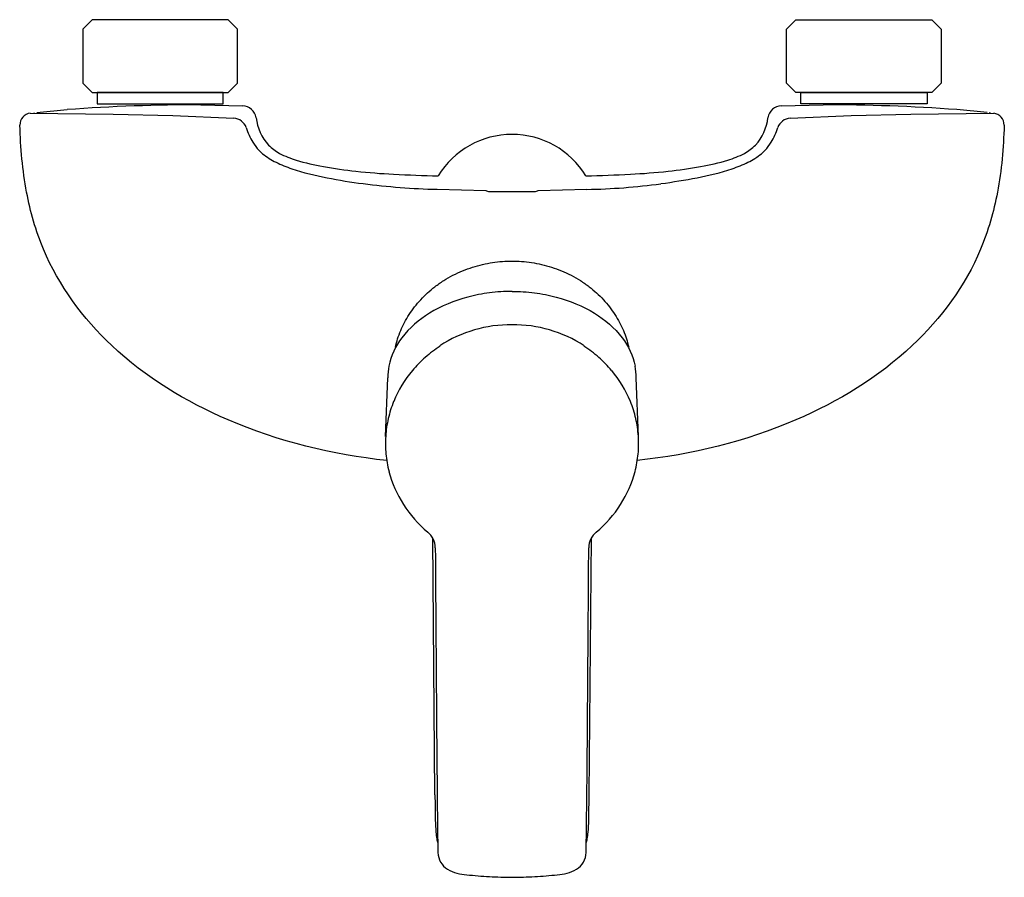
# Model space of a CAD drawing. Header units: millimetres. Extents: x -105 to 105, y -183 to 0.
import ezdxf

# ---------------------------------------------------------------- set-up
doc = ezdxf.new("R2010")
doc.units = ezdxf.units.MM
doc.header["$MEASUREMENT"] = 0
doc.layers.add('PLANNING', color=1, linetype='Continuous')

# ---------------------------------------------------------------- blocks, each defined once
blk = doc.blocks.new('253001_t')
at = {"layer": 'PLANNING'}
for p, q in [((-66.29, -18.12), (-57.4, -18.35)), ((57.4, -18.35), (66.29, -18.12)), ((-102.66, -19.93), (-85.02, -20.16)), ((-101.94, -19.96), (-101.72, -19.83)), ((-101.28, -19.78), (-94.8, -19.16)), ((-85.02, -20.16), (-72.28, -20.4)), ((-72.28, -20.4), (-59.28, -20.97)), ((59.28, -20.97), (72.28, -20.4)), ((72.28, -20.4), (85.03, -20.16)), ((85.03, -20.16), (102.66, -19.93)), ((101.28, -19.78), (94.8, -19.16)), ((101.95, -19.96), (101.72, -19.83)), ((-55.26, -26.13), (-54.31, -27.45)), ((54.31, -27.45), (55.27, -26.13)), ((-54.31, -27.45), (-53.18, -28.57)), ((53.18, -28.57), (54.31, -27.45)), ((-15.94, -36.16), (-5.59, -36.43)), ((-5.59, -36.43), (-5.45, -36.49)), ((-5.45, -36.49), (-5.24, -36.56)), ((-5.24, -36.56), (-5.02, -36.63)), ((-5.02, -36.63), (5.03, -36.64)), ((5.03, -36.64), (5.24, -36.56)), ((5.24, -36.56), (5.46, -36.49)), ((5.46, -36.49), (5.6, -36.43)), ((5.6, -36.43), (15.95, -36.16)), ((-26.93, -88.84), (-26.48, -76.38)), ((26.94, -88.84), (26.49, -76.38)), ((-16.42, -165.27), (-16.9, -110.5)), ((16.43, -165.27), (16.91, -110.5))]:
    blk.add_line(p, q, dxfattribs=at)
for points in [[(-60.5, 0), (-89.5, 0), (-91.5, -2), (-91.5, -13.5), (-89.5, -15.5), (-60.5, -15.5), (-58.5, -13.5), (-58.5, -2), (-60.5, 0)], [(60.5, 0), (89.5, 0), (91.5, -2), (91.5, -13.5), (89.5, -15.5), (60.5, -15.5), (58.5, -13.5), (58.5, -2), (60.5, 0)], [(-88.45, -17.97), (-61.55, -17.97), (-61.55, -15.5), (-88.45, -15.5), (-88.45, -17.97)], [(88.46, -17.97), (61.56, -17.97), (61.55, -15.5), (88.45, -15.5), (88.46, -17.97)]]:
    blk.add_lwpolyline(points, dxfattribs=at)
for centre, radius, start, end in [((-66.29, -408.12), 389.99, 90, 94.1921), ((-57.52, -21.35), 3, 8.7164, 87.6197), ((57.48, -21.3), 2.95, 91.4776, 172.1863), ((66.29, -408.12), 389.99, 85.8079, 90), ((-102.39, -22.42), 2.5, 96.2756, 181.8556), ((-59.55, -24.07), 3.11, 20.135, 85.0254), ((59.55, -24.07), 3.11, 94.9746, 159.865), ((102.38, -22.43), 2.51, 358.3718, 83.497), ((-44.16, -19.43), 12.97, 195.9646, 211.0801), ((44.16, -19.43), 12.97, 328.9199, 344.0354), ((0.01, -42.88), 18.43, 90.0137, 148.6069), ((0.01, -42.87), 18.41, 31.3656, 90.0137), ((-44, -17.32), 14.52, 230.7925, 244.3359), ((44, -17.32), 14.52, 295.6641, 309.2075), ((-38.11, -5.07), 28.11, 244.3359, 251.777), ((38.12, -5.07), 28.11, 288.223, 295.6641), ((-28.6, 23.81), 58.52, 251.777, 259.3383), ((28.61, 23.81), 58.52, 280.6617, 288.223), ((-18.06, 72.56), 108.38, 258.6306, 262.7604), ((-11.91, 121.01), 157.22, 262.7604, 268.5293), ((14.26, 90.1), 126.28, 270.763, 277.9473), ((8.93, 128.34), 164.88, 277.9473, 280.6617), ((-0.23, -92.84), 27.81, 89.5243, 123.0007), ((0.23, -92.84), 27.81, 56.9993, 90.4757), ((-0.68, -92.27), 26.99, 122.8499, 131.2687), ((0.69, -92.27), 26.99, 48.7313, 57.1501), ((-1.42, -91.44), 25.88, 131.2519, 139.9388), ((1.43, -91.44), 25.88, 40.0612, 48.7481), ((-5.02, -77.23), 21.47, 170.9081, 177.5846), ((-2.22, -90.78), 24.85, 139.9174, 157.7558), ((2.23, -90.78), 24.85, 22.2442, 40.0826), ((5.03, -77.23), 21.47, 2.4154, 9.0919), ((-3.04, -90.41), 23.95, 157.8939, 166.9953), ((3.05, -90.41), 23.95, 13.0047, 22.1061), ((-3.06, -90.41), 23.92, 166.9827, 176.1003), ((3.07, -90.41), 23.92, 3.8997, 13.0173), ((-3.63, -90.36), 23.35, 176.1254, 185.416), ((3.64, -90.36), 23.35, 354.584, 3.8746), ((-3.01, -90.3), 23.97, 185.4027, 194.5446), ((3.02, -90.3), 23.97, 345.4554, 354.5973), ((-2.62, -90.15), 24.4, 194.6681, 212.7088), ((2.62, -90.15), 24.4, 327.2912, 345.3319), ((-1.2, -89.24), 26.08, 212.7088, 230.0301), ((1.21, -89.24), 26.08, 309.9699, 327.2912), ((-20.85, -112.68), 4.51, 1.4125, 50.6545), ((20.86, -112.68), 4.51, 129.3455, 178.5875), ((30916.75, 77.39), 30933.68, 180.351832, 180.357293), ((-30916.74, 77.39), 30933.68, 359.642707, 359.648168), ((17462.66, -7.45), 17479.32, 180.354237, 180.455735), ((-17462.65, -7.45), 17479.32, 359.544265, 359.645763), ((6439.71, -99.25), 6455.99, 180.419148, 180.694762), ((-6439.7, -99.25), 6455.99, 359.305238, 359.580852), ((286.54, -164.1), 302.96, 180.2216, 181.2333), ((-286.53, -164.1), 302.96, 358.7667, 359.7784), ((22.1, -169.89), 38.46, 181.0928, 184.9872), ((-22.09, -169.89), 38.46, 355.0128, 358.9072), ((-0.41, -171.83), 15.86, 185.0645, 190.0783), ((0.42, -171.83), 15.86, 349.9217, 354.9355), ((-6.38, -172.89), 9.8, 190.0783, 195.383), ((6.39, -172.89), 9.8, 344.617, 349.9217), ((-11.36, -177.34), 4.45, 182.4549, 237.7487), ((11.37, -177.34), 4.45, 302.2513, 357.5451), ((-10.24, -175.67), 6.46, 237.2475, 256.6298), ((-8.4, -167.62), 14.72, 256.9333, 265.1374), ((1.23, -76.16), 106.68, 264.149, 266.7465), ((-1.23, -76.12), 106.72, 273.27, 275.8548), ((8.41, -167.62), 14.72, 274.8626, 283.0667), ((10.25, -175.67), 6.46, 283.3702, 302.7525), ((1.18, -77.03), 105.81, 266.7465, 268.0572), ((0.23, -112.3), 70.53, 267.8588, 269.83), ((-0.24, -111.38), 71.45, 270.2038, 272.149), ((-1.16, -77.32), 105.51, 271.956, 273.27)]:
    blk.add_arc(centre, radius, start, end, dxfattribs=at)
for points, knots in [([(-54.56, -20.9), (-54.23, -23.02), (-53.01, -26.16), (-49.33, -28.77), (-45.34, -30.26), (-39.86, -31.45), (-32.92, -32.44), (-24.74, -33.02), (-18.9, -33.22), (-15.73, -33.28)], [69.976421, 69.976421, 69.976421, 69.976421, 76.469738, 79.443639, 83.28236, 89.226329, 96.252751, 104.306853, 113.825436, 113.825436, 113.825436, 113.825436]), ([(15.73, -33.28), (18.9, -33.22), (24.75, -33.02), (32.93, -32.44), (39.86, -31.45), (45.34, -30.26), (49.33, -28.77), (53.01, -26.16), (54.27, -23.02), (54.56, -20.9)], [151.39898, 151.39898, 151.39898, 151.39898, 160.917562, 168.971665, 175.998087, 181.942056, 185.780776, 188.754677, 195.247995, 195.247995, 195.247995, 195.247995]), ([(-26.7, -93.98), (-38.32, -92.71), (-59.41, -87.57), (-85.46, -71.79), (-99.15, -53.25), (-103.99, -36.27), (-104.73, -27.3), (-104.89, -22.5)], [-117.015827, -117.015827, -117.015827, -117.015827, -82.010218, -52.425241, -27.064373, -14.363278, 0, 0, 0, 0]), ([(104.89, -22.5), (104.75, -27.3), (103.99, -36.27), (99.16, -53.25), (85.47, -71.79), (59.41, -87.56), (38.33, -92.71), (26.71, -93.97)], [223.216814, 223.216814, 223.216814, 223.216814, 237.580092, 250.281187, 275.642055, 305.227032, 340.227228, 340.227228, 340.227228, 340.227228]), ([(0, -57.93), (-1.6, -57.92), (-4.77, -58.13), (-10.81, -59.29), (-17.53, -62.01), (-23.61, -67.16), (-25.83, -71.63), (-26.23, -73.84)], [0, 0, 0, 0, 4.808037, 9.520835, 18.428745, 26.337585, 33.034628, 33.034628, 33.034628, 33.034628]), ([(0, -57.93), (1.61, -57.92), (4.78, -58.13), (10.82, -59.29), (17.54, -62.01), (23.62, -67.16), (25.83, -71.63), (26.23, -73.84)], [0, 0, 0, 0, 4.808037, 9.520835, 18.428745, 26.337585, 33.034628, 33.034628, 33.034628, 33.034628])]:
    blk.add_open_spline(points, degree=3, knots=knots, dxfattribs=at)
for points, weights in [([(-24.86, -69.79), (-20.66, -51.46), (0, -51.46)], [0.9296466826, 0.747990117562, 1]), ([(0, -51.46), (20.67, -51.46), (24.87, -69.79)], [1, 0.74798105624, 0.929659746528])]:
    blk.add_rational_spline(points, weights, degree=2, dxfattribs=at)

msp = doc.modelspace()

# ---------------------------------------------------------------- block references
msp.add_blockref('253001_t', (0, 0))

doc.saveas('drawing.dxf')
